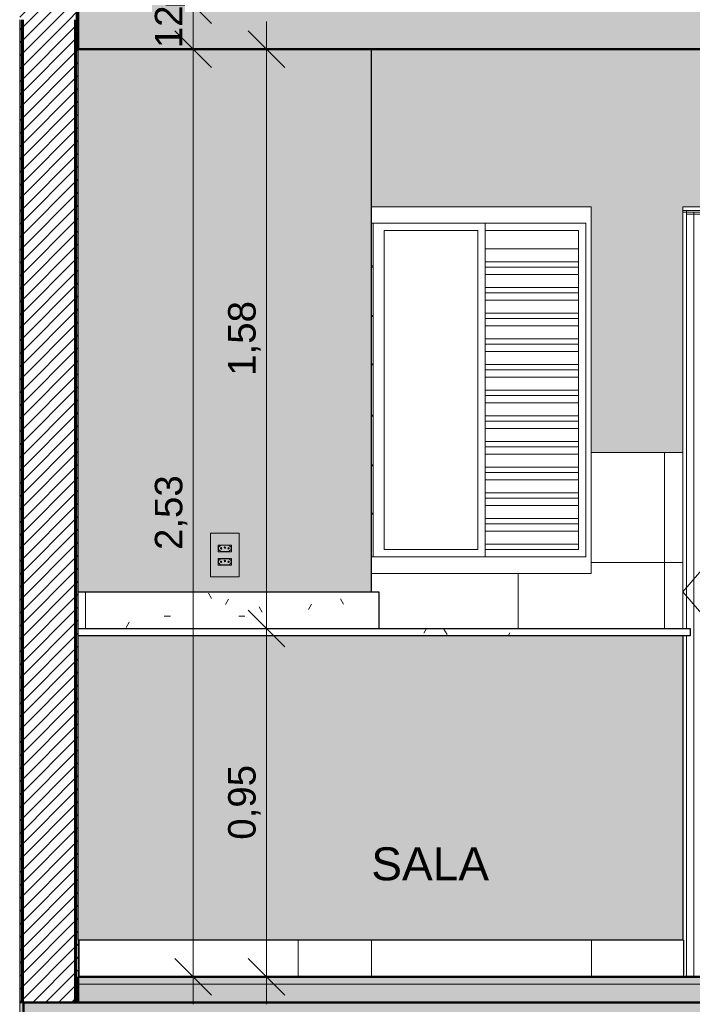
# Model space of a CAD drawing. Header units: metres. Extents: x -28.2 to 13.6, y -1.6 to 5.9.
# Tile 121 of 159: x 3.8 to 5.7, y -0.1 to 2.6. Entities that reach past the tile are written whole.
import ezdxf

# ---------------------------------------------------------------- set-up
doc = ezdxf.new("R2010")
doc.units = ezdxf.units.M
for name, color, linetype, lineweight in [('A-ANNO-DIMS', 7, 'Continuous', 9), ('A-ANNO-DIMS-50', 7, 'Continuous', 9), ('A-DETL-GENF', 7, 'Continuous', 5), ('A-DOOR', 7, 'Continuous', 5), ('A-FLOR', 7, 'Continuous', 5), ('A-FLOR-MCUT', 7, 'Continuous', 5), ('A-FLOR-PATT', 7, 'Continuous', 50), ('A-GENM', 7, 'Continuous', 5), ('A-GLAZ', 7, 'Continuous', 5), ('A-WALL', 7, 'Continuous', 5), ('A-WALL-PATT', 7, 'Continuous', 5), ('E-ELEC-FIXT', 7, 'Continuous', 5), ('G-ANNO-TEXT', 7, 'Continuous', 9), ('I-WALL', 7, 'Continuous', 5), ('Q-CASE', 7, 'Continuous', 5)]:
    doc.layers.add(name, color=color, linetype=linetype, lineweight=lineweight)
doc.layers.add('A-DETL', color=7, linetype='Continuous', lineweight=5, true_color=0x00a600)
doc.styles.add('Arial', font='arial.ttf', dxfattribs={"height": 0.09})
doc.styles.add('Arial_1', font='arial.ttf', dxfattribs={"height": 0.075})
doc.dimstyles.new('Com_linha__ref__contínua__-_Cor_Vermelha_Arial_1_5mm', dxfattribs={"dimscale": 0.3048, "dimtxt": 0.076519, "dimasz": 0.328084, "dimexe": 0.246063, "dimexo": 0.246063, "dimgap": 0.024606, "dimtad": 1, "dimrnd": 0.01, "dimzin": 0, "dimdsep": 46, "dimtxsty": 'Arial_1', "dimblk1": 'OBLIQUE', "dimblk2": 'OBLIQUE', "dimsah": 1, "dimcen": 0.09, "dimdle": 0.246063, "dimazin": 0, "dimtfac": 1, "dimtdec": 4, "dimtix": 1, "dimtmove": 0, "dimatfit": 3, "dimfxl": 1, "dimtvp": 1, "dimtolj": 1, "dimtzin": 0, "dimarcsym": 2})
doc.dimstyles.new('Com_linha__ref__contínua__-_Cor_Vermelha_Arial_1_5mm_2', dxfattribs={"dimscale": 0.3048, "dimtxt": 0.076519, "dimasz": 0.328084, "dimexe": 0.246063, "dimexo": 0.246063, "dimgap": 0.024606, "dimtad": 1, "dimdec": 1, "dimlfac": 100, "dimrnd": 0.1, "dimdsep": 46, "dimtxsty": 'Arial_1', "dimblk1": 'OBLIQUE', "dimblk2": 'OBLIQUE', "dimsah": 1, "dimcen": 0.09, "dimdle": 0.246063, "dimazin": 0, "dimtfac": 1, "dimtdec": 4, "dimtix": 1, "dimtmove": 0, "dimatfit": 3, "dimfxl": 1, "dimtvp": 1, "dimtolj": 1, "dimtzin": 0, "dimarcsym": 2})
pattern_1 = [(45, (7.486623, 2.812), (-0.01767767, 0.01767767), [])]
pattern_2 = [(0, (7.486623, 2.812), (0.2032, 0.0508), [0.01676, -0.13564, 0.01676, -0.13564, -0.8128]), (0, (7.486623, 2.812), (0.2032, 0.0508), [-0.3048, 0.01676, -0.28804, 0.01676, -0.13564, -0.3556]), (0, (7.486623, 2.812), (0.2032, 0.0508), [-0.762, 0.01676, -0.08484, 0.01676, -0.23724]), (120, (7.562623, 2.838), (-0.1455941, 0.15057636), [0.01676, -0.13564, 0.01676, -0.13564, -0.8128]), (120, (7.562623, 2.838), (-0.1455941, 0.15057636), [-0.3048, 0.01676, -0.28804, 0.01676, -0.13564, -0.3556]), (120, (7.562623, 2.838), (-0.1455941, 0.15057636), [-0.762, 0.01676, -0.08484, 0.01676, -0.23724]), (240, (7.588623, 2.939), (-0.0576059, -0.20137636), [0.01676, -0.13564, 0.01676, -0.13564, -0.8128]), (240, (7.588623, 2.939), (-0.0576059, -0.20137636), [-0.3048, 0.01676, -0.28804, 0.01676, -0.13564, -0.3556]), (240, (7.588623, 2.939), (-0.0576059, -0.20137636), [-0.762, 0.01676, -0.08484, 0.01676, -0.23724])]
pattern_3 = [(0, (-14.575, 2.812), (0.4064, 0.1016), [0.01676, -0.28804, 0.01676, -0.28804, -1.626]), (0, (-14.575, 2.812), (0.4064, 0.1016), [-0.6096, 0.01676, -0.59284, 0.01676, -0.28804, -0.7112]), (0, (-14.575, 2.812), (0.4064, 0.1016), [-1.524, 0.01676, -0.18644, 0.01676, -0.49124]), (120, (-14.423, 2.863), (-0.2911882, 0.3011527), [0.01676, -0.28804, 0.01676, -0.28804, -1.626]), (120, (-14.423, 2.863), (-0.2911882, 0.3011527), [-0.6096, 0.01676, -0.59284, 0.01676, -0.28804, -0.7112]), (120, (-14.423, 2.863), (-0.2911882, 0.3011527), [-1.524, 0.01676, -0.18644, 0.01676, -0.49124]), (240, (-14.372, 3.066), (-0.1152118, -0.4027527), [0.01676, -0.28804, 0.01676, -0.28804, -1.626]), (240, (-14.372, 3.066), (-0.1152118, -0.4027527), [-0.6096, 0.01676, -0.59284, 0.01676, -0.28804, -0.7112]), (240, (-14.372, 3.066), (-0.1152118, -0.4027527), [-1.524, 0.01676, -0.18644, 0.01676, -0.49124])]

# ---------------------------------------------------------------- blocks, each defined once
blk = doc.blocks.new('TAMPO DO ABRIGO GLP EM GRANITO CINZA ANDORINHA - TAMPO DO ABRIGO GLP EM GRANITO CINZA ANDORINHA-1861549-CASA 2')
at = {"layer": 'Q-CASE', "true_color": 0x6b6b6b}
h = blk.add_hatch(dxfattribs=at)
h.set_pattern_fill('FP_3', color=251, style=0, pattern_type=2)
h.set_pattern_definition(pattern_3)
h.paths.add_polyline_path([(-18.055, 0.95), (-17.255, 0.95), (-17.255, 1.05), (-18.055, 1.05), (-18.055, 0.9609)])
h = blk.add_hatch(dxfattribs=at)
h.set_pattern_fill('FP_3', color=251, style=0, pattern_type=2)
h.set_pattern_definition(pattern_3)
h.paths.add_polyline_path([(-16.4168, 0.93), (-16.405, 0.93), (-16.405, 0.95), (-18.075, 0.95), (-18.075, 0.93), (-16.425, 0.93)])
at = {"layer": 'Q-CASE'}
for p, q in [((-18.075, 1.05), (-18.055, 1.05)), ((-18.055, 1.05), (-17.255, 1.05)), ((-18.055, 0.95), (-18.055, 1.05)), ((-17.255, 0.95), (-17.255, 1.05)), ((-18.055, 0.95), (-18.075, 0.95)), ((-18.075, 0.95), (-16.405, 0.95)), ((-16.405, 0.93), (-16.405, 0.95)), ((-16.405, 0.93), (-18.075, 0.93))]:
    blk.add_line(p, q, dxfattribs=at)
blk = doc.blocks.new('PORTA DE ABRIR VENEZIANA_ 100_ AÇO GALVANIZADO COM PINTURA BRANCA E FECHADURA TIPO ALAVANCA - Porta Veneziana Branca 85x210-2418156-CASA 2')
at = {"layer": 'A-DOOR'}
for p, q in [((-16.425, 1.05), (-15.525, 2.1)), ((-16.425, 2.09), (-16.425, 0.95)), ((-16.415, 2.09), (-16.425, 2.09)), ((-16.425, 2.085), (-16.425, 2.09)), ((-16.425, 2.09), (-15.525, 2.09)), ((-16.425, 2.085), (-15.525, 2.085)), ((-16.415, 2.09), (-16.415, 0.95)), ((-16.415, 2.08), (-15.555, 2.08)), ((-16.395, 2.085), (-16.395, 0)), ((-15.555, 2.085), (-15.555, 0)), ((-15.535, 2.09), (-15.535, 0)), ((-15.525, 2.09), (-15.535, 2.09)), ((-15.525, 2.09), (-15.525, 0.1)), ((-15.525, 2.09), (-15.525, 2.085)), ((-16.3561, 2.055), (-16.3561, 2.0551)), ((-16.3561, 2.0551), (-15.5961, 2.0551)), ((-16.3561, 2.04), (-16.3561, 2.055)), ((-15.5961, 2.055), (-16.3561, 2.055)), ((-15.5961, 2.0551), (-15.5961, 2.055)), ((-15.5961, 2.055), (-15.5961, 2.04)), ((-16.3561, 2.02), (-16.3561, 2.04)), ((-16.3561, 2.04), (-15.5961, 2.04)), ((-16.3561, 1.985), (-16.3561, 2.02)), ((-16.3561, 2.02), (-15.5961, 2.02)), ((-15.5961, 2.04), (-15.5961, 2.02)), ((-15.5961, 2.02), (-15.5961, 1.985)), ((-16.3561, 1.97), (-16.3561, 1.985)), ((-16.3561, 1.985), (-15.5961, 1.985)), ((-16.3561, 1.95), (-16.3561, 1.97)), ((-16.3561, 1.97), (-15.5961, 1.97)), ((-15.5961, 1.985), (-15.5961, 1.97)), ((-15.5961, 1.97), (-15.5961, 1.95)), ((-16.3561, 1.915), (-16.3561, 1.95)), ((-16.3561, 1.95), (-15.5961, 1.95)), ((-15.5961, 1.95), (-15.5961, 1.915)), ((-16.3561, 1.9), (-16.3561, 1.915)), ((-16.3561, 1.915), (-15.5961, 1.915)), ((-15.5961, 1.915), (-15.5961, 1.9)), ((-16.3561, 1.88), (-16.3561, 1.9)), ((-16.3561, 1.9), (-15.5961, 1.9)), ((-16.3561, 1.845), (-16.3561, 1.88)), ((-16.3561, 1.88), (-15.5961, 1.88)), ((-15.5961, 1.9), (-15.5961, 1.88)), ((-15.5961, 1.88), (-15.5961, 1.845)), ((-16.3561, 1.83), (-16.3561, 1.845)), ((-16.3561, 1.845), (-15.5961, 1.845)), ((-16.3561, 1.81), (-16.3561, 1.83)), ((-16.3561, 1.83), (-15.5961, 1.83)), ((-15.5961, 1.845), (-15.5961, 1.83)), ((-15.5961, 1.83), (-15.5961, 1.81)), ((-16.3561, 1.775), (-16.3561, 1.81)), ((-16.3561, 1.81), (-15.5961, 1.81)), ((-15.5961, 1.81), (-15.5961, 1.775)), ((-16.3561, 1.76), (-16.3561, 1.775)), ((-16.3561, 1.775), (-15.5961, 1.775)), ((-15.5961, 1.775), (-15.5961, 1.76)), ((-16.3561, 1.74), (-16.3561, 1.76)), ((-16.3561, 1.76), (-15.5961, 1.76)), ((-15.5961, 1.76), (-15.5961, 1.74)), ((-16.3561, 1.705), (-16.3561, 1.74)), ((-16.3561, 1.74), (-15.5961, 1.74)), ((-15.5961, 1.74), (-15.5961, 1.705)), ((-16.3561, 1.69), (-16.3561, 1.705)), ((-16.3561, 1.705), (-15.5961, 1.705)), ((-15.5961, 1.705), (-15.5961, 1.69)), ((-16.3561, 1.67), (-16.3561, 1.69)), ((-16.3561, 1.69), (-15.5961, 1.69)), ((-16.3561, 1.635), (-16.3561, 1.67)), ((-16.3561, 1.67), (-15.5961, 1.67)), ((-15.5961, 1.69), (-15.5961, 1.67)), ((-15.5961, 1.67), (-15.5961, 1.635)), ((-16.3561, 1.62), (-16.3561, 1.635)), ((-16.3561, 1.635), (-15.5961, 1.635)), ((-16.3561, 1.6), (-16.3561, 1.62)), ((-16.3561, 1.62), (-15.5961, 1.62)), ((-15.5961, 1.635), (-15.5961, 1.62)), ((-15.5961, 1.62), (-15.5961, 1.6)), ((-16.3561, 1.565), (-16.3561, 1.6)), ((-16.3561, 1.6), (-15.5961, 1.6)), ((-15.5961, 1.6), (-15.5961, 1.565)), ((-16.3561, 1.55), (-16.3561, 1.565)), ((-16.3561, 1.565), (-15.5961, 1.565)), ((-15.5961, 1.565), (-15.5961, 1.55)), ((-16.3561, 1.53), (-16.3561, 1.55)), ((-16.3561, 1.55), (-15.5961, 1.55)), ((-15.5961, 1.55), (-15.5961, 1.53)), ((-16.3561, 1.495), (-16.3561, 1.53)), ((-16.3561, 1.53), (-15.5961, 1.53)), ((-15.5961, 1.53), (-15.5961, 1.495)), ((-16.3561, 1.48), (-16.3561, 1.495)), ((-16.3561, 1.495), (-15.5961, 1.495)), ((-16.3561, 1.46), (-16.3561, 1.48)), ((-16.3561, 1.48), (-15.5961, 1.48)), ((-15.5961, 1.495), (-15.5961, 1.48)), ((-15.5961, 1.48), (-15.5961, 1.46)), ((-16.3561, 1.425), (-16.3561, 1.46)), ((-16.3561, 1.46), (-15.5961, 1.46)), ((-15.5961, 1.46), (-15.5961, 1.425)), ((-16.3561, 1.41), (-16.3561, 1.425)), ((-16.3561, 1.425), (-15.5961, 1.425)), ((-15.5961, 1.425), (-15.5961, 1.41)), ((-16.3561, 1.39), (-16.3561, 1.41)), ((-16.3561, 1.41), (-15.5961, 1.41)), ((-15.5961, 1.41), (-15.5961, 1.39)), ((-16.3561, 1.355), (-16.3561, 1.39)), ((-16.3561, 1.39), (-15.5961, 1.39)), ((-15.5961, 1.39), (-15.5961, 1.355)), ((-16.3561, 1.34), (-16.3561, 1.355)), ((-16.3561, 1.355), (-15.5961, 1.355)), ((-15.5961, 1.355), (-15.5961, 1.34)), ((-16.3561, 1.32), (-16.3561, 1.34)), ((-16.3561, 1.34), (-15.5961, 1.34)), ((-16.3561, 1.285), (-16.3561, 1.32)), ((-16.3561, 1.32), (-15.5961, 1.32)), ((-15.5961, 1.34), (-15.5961, 1.32)), ((-15.5961, 1.32), (-15.5961, 1.285)), ((-16.3561, 1.27), (-16.3561, 1.285)), ((-16.3561, 1.285), (-15.5961, 1.285)), ((-16.3561, 1.25), (-16.3561, 1.27)), ((-16.3561, 1.27), (-15.5961, 1.27)), ((-15.5961, 1.285), (-15.5961, 1.27)), ((-15.5961, 1.27), (-15.5961, 1.25)), ((-16.3561, 1.215), (-16.3561, 1.25)), ((-16.3561, 1.25), (-15.5961, 1.25)), ((-15.5961, 1.25), (-15.5961, 1.215)), ((-16.3561, 1.2), (-16.3561, 1.215)), ((-16.3561, 1.215), (-15.5961, 1.215)), ((-15.5961, 1.215), (-15.5961, 1.2)), ((-16.3561, 1.18), (-16.3561, 1.2)), ((-16.3561, 1.2), (-15.5961, 1.2)), ((-15.5961, 1.2), (-15.5961, 1.18)), ((-16.3561, 1.145), (-16.3561, 1.18)), ((-16.3561, 1.18), (-15.5961, 1.18)), ((-15.5961, 1.18), (-15.5961, 1.145)), ((-16.3561, 1.13), (-16.3561, 1.145)), ((-16.3561, 1.145), (-15.5961, 1.145)), ((-16.3561, 1.11), (-16.3561, 1.13)), ((-16.3561, 1.13), (-15.5961, 1.13)), ((-15.5961, 1.145), (-15.5961, 1.13)), ((-15.5961, 1.13), (-15.5961, 1.11)), ((-16.3561, 1.075), (-16.3561, 1.11)), ((-16.3561, 1.11), (-15.5961, 1.11)), ((-15.5961, 1.11), (-15.5961, 1.075)), ((-16.3561, 1.06), (-16.3561, 1.075)), ((-16.3561, 1.075), (-15.5961, 1.075)), ((-15.5961, 1.075), (-15.5961, 1.06)), ((-15.525, 0), (-16.425, 1.05)), ((-16.3561, 1.04), (-16.3561, 1.06)), ((-16.3561, 1.06), (-15.5961, 1.06)), ((-15.5961, 1.06), (-15.5961, 1.04)), ((-15.535, 1.05), (-15.525, 1.05)), ((-16.3561, 1.005), (-16.3561, 1.04)), ((-16.3561, 1.04), (-15.5961, 1.04)), ((-15.5961, 1.04), (-15.5961, 1.005)), ((-16.3561, 0.99), (-16.3561, 1.005)), ((-16.3561, 1.005), (-15.5961, 1.005)), ((-15.5961, 1.005), (-15.5961, 0.99)), ((-16.3561, 0.97), (-16.3561, 0.99)), ((-16.3561, 0.99), (-15.5961, 0.99)), ((-16.3561, 0.935), (-16.3561, 0.97)), ((-16.3561, 0.97), (-15.5961, 0.97)), ((-15.5961, 0.99), (-15.5961, 0.97)), ((-15.5961, 0.97), (-15.5961, 0.935)), ((-16.415, 0.93), (-16.415, 0)), ((-16.3561, 0.92), (-16.3561, 0.935)), ((-16.3561, 0.935), (-15.5961, 0.935)), ((-16.3561, 0.9), (-16.3561, 0.92)), ((-16.3561, 0.92), (-15.5961, 0.92)), ((-15.5961, 0.935), (-15.5961, 0.92)), ((-15.5961, 0.92), (-15.5961, 0.9)), ((-16.3561, 0.865), (-16.3561, 0.9)), ((-16.3561, 0.9), (-15.5961, 0.9)), ((-15.5961, 0.9), (-15.5961, 0.865)), ((-16.3561, 0.85), (-16.3561, 0.865)), ((-16.3561, 0.865), (-15.5961, 0.865)), ((-15.5961, 0.865), (-15.5961, 0.85)), ((-16.3561, 0.83), (-16.3561, 0.85)), ((-16.3561, 0.85), (-15.5961, 0.85)), ((-15.5961, 0.85), (-15.5961, 0.83)), ((-16.3561, 0.795), (-16.3561, 0.83)), ((-16.3561, 0.83), (-15.5961, 0.83)), ((-15.5961, 0.83), (-15.5961, 0.795)), ((-16.3561, 0.78), (-16.3561, 0.795)), ((-16.3561, 0.795), (-15.5961, 0.795)), ((-16.3561, 0.76), (-16.3561, 0.78)), ((-16.3561, 0.78), (-15.5961, 0.78)), ((-15.5961, 0.795), (-15.5961, 0.78)), ((-15.5961, 0.78), (-15.5961, 0.76)), ((-16.3561, 0.725), (-16.3561, 0.76)), ((-16.3561, 0.76), (-15.5961, 0.76)), ((-15.5961, 0.76), (-15.5961, 0.725)), ((-16.3561, 0.71), (-16.3561, 0.725)), ((-16.3561, 0.725), (-15.5961, 0.725)), ((-15.5961, 0.725), (-15.5961, 0.71)), ((-16.3561, 0.69), (-16.3561, 0.71)), ((-16.3561, 0.71), (-15.5961, 0.71)), ((-15.5961, 0.71), (-15.5961, 0.69)), ((-16.3561, 0.655), (-16.3561, 0.69)), ((-16.3561, 0.69), (-15.5961, 0.69)), ((-15.5961, 0.69), (-15.5961, 0.655)), ((-16.3561, 0.64), (-16.3561, 0.655)), ((-16.3561, 0.655), (-15.5961, 0.655)), ((-15.5961, 0.655), (-15.5961, 0.64)), ((-16.3561, 0.62), (-16.3561, 0.64)), ((-16.3561, 0.64), (-15.5961, 0.64)), ((-16.3561, 0.585), (-16.3561, 0.62)), ((-16.3561, 0.62), (-15.5961, 0.62)), ((-15.5961, 0.64), (-15.5961, 0.62)), ((-15.5961, 0.62), (-15.5961, 0.585)), ((-16.3561, 0.57), (-16.3561, 0.585)), ((-16.3561, 0.585), (-15.5961, 0.585)), ((-16.3561, 0.55), (-16.3561, 0.57)), ((-16.3561, 0.57), (-15.5961, 0.57)), ((-15.5961, 0.585), (-15.5961, 0.57)), ((-15.5961, 0.57), (-15.5961, 0.55)), ((-16.3561, 0.515), (-16.3561, 0.55)), ((-16.3561, 0.55), (-15.5961, 0.55)), ((-15.5961, 0.55), (-15.5961, 0.515)), ((-16.3561, 0.5), (-16.3561, 0.515)), ((-16.3561, 0.515), (-15.5961, 0.515)), ((-15.5961, 0.515), (-15.5961, 0.5)), ((-16.3561, 0.48), (-16.3561, 0.5)), ((-16.3561, 0.5), (-15.5961, 0.5)), ((-15.5961, 0.5), (-15.5961, 0.48)), ((-16.3561, 0.445), (-16.3561, 0.48)), ((-16.3561, 0.48), (-15.5961, 0.48)), ((-15.5961, 0.48), (-15.5961, 0.445)), ((-16.3561, 0.43), (-16.3561, 0.445)), ((-16.3561, 0.445), (-15.5961, 0.445)), ((-16.3561, 0.41), (-16.3561, 0.43)), ((-16.3561, 0.43), (-15.5961, 0.43)), ((-15.5961, 0.445), (-15.5961, 0.43)), ((-15.5961, 0.43), (-15.5961, 0.41)), ((-16.3561, 0.375), (-16.3561, 0.41)), ((-16.3561, 0.41), (-15.5961, 0.41)), ((-15.5961, 0.41), (-15.5961, 0.375)), ((-16.3561, 0.36), (-16.3561, 0.375)), ((-16.3561, 0.375), (-15.5961, 0.375)), ((-16.3561, 0.34), (-16.3561, 0.36)), ((-16.3561, 0.36), (-15.5961, 0.36)), ((-15.5961, 0.375), (-15.5961, 0.36)), ((-15.5961, 0.36), (-15.5961, 0.34)), ((-16.3561, 0.305), (-16.3561, 0.34)), ((-16.3561, 0.34), (-15.5961, 0.34)), ((-15.5961, 0.34), (-15.5961, 0.305)), ((-16.3561, 0.29), (-16.3561, 0.305)), ((-16.3561, 0.305), (-15.5961, 0.305)), ((-15.5961, 0.305), (-15.5961, 0.29)), ((-16.3561, 0.27), (-16.3561, 0.29)), ((-16.3561, 0.29), (-15.5961, 0.29)), ((-16.3561, 0.235), (-16.3561, 0.27)), ((-16.3561, 0.27), (-15.5961, 0.27)), ((-15.5961, 0.29), (-15.5961, 0.27)), ((-15.5961, 0.27), (-15.5961, 0.235)), ((-16.3561, 0.22), (-16.3561, 0.235)), ((-16.3561, 0.235), (-15.5961, 0.235)), ((-16.3561, 0.2), (-16.3561, 0.22)), ((-16.3561, 0.22), (-15.5961, 0.22)), ((-15.5961, 0.235), (-15.5961, 0.22)), ((-15.5961, 0.22), (-15.5961, 0.2)), ((-16.3561, 0.165), (-16.3561, 0.2)), ((-16.3561, 0.2), (-15.5961, 0.2)), ((-15.5961, 0.2), (-15.5961, 0.165)), ((-16.3561, 0.15), (-16.3561, 0.165)), ((-16.3561, 0.165), (-15.5961, 0.165)), ((-15.5961, 0.165), (-15.5961, 0.15)), ((-16.3561, 0.13), (-16.3561, 0.15)), ((-16.3561, 0.15), (-15.5961, 0.15)), ((-15.5961, 0.15), (-15.5961, 0.13)), ((-16.3561, 0.095), (-16.3561, 0.13)), ((-16.3561, 0.13), (-15.5961, 0.13)), ((-15.5961, 0.13), (-15.5961, 0.095)), ((-16.3561, 0.08), (-16.3561, 0.095)), ((-15.5961, 0.095), (-16.3561, 0.095)), ((-15.5961, 0.095), (-15.5961, 0.08)), ((-16.3561, 0.08), (-15.5961, 0.08))]:
    blk.add_line(p, q, dxfattribs=at)
blk = doc.blocks.new('JANELA DE CORRE_389-CASA 20')
at = {"layer": 'A-GLAZ'}
for p, q in [((-16.675, 2.1), (-17.275, 2.1)), ((-16.675, 1.1), (-16.675, 2.1)), ((-17.275, 2.055), (-16.69, 2.055)), ((-17.27, 2.055), (-17.27, 1.145)), ((-16.965, 1.145), (-16.965, 2.055)), ((-16.69, 2.055), (-16.69, 1.145)), ((-17.24, 2.035), (-16.985, 2.035)), ((-17.24, 1.165), (-17.24, 2.035)), ((-16.985, 2.035), (-16.985, 1.165)), ((-16.965, 2.035), (-16.71, 2.035)), ((-16.71, 2.035), (-16.71, 1.165)), ((-16.965, 1.985), (-16.71, 1.985)), ((-17.275, 1.9385), (-17.27, 1.9385)), ((-17.275, 1.9355), (-17.27, 1.9355)), ((-16.965, 1.95), (-16.71, 1.95)), ((-16.965, 1.935), (-16.71, 1.935)), ((-16.965, 1.915), (-16.71, 1.915)), ((-16.965, 1.88), (-16.71, 1.88)), ((-16.965, 1.865), (-16.71, 1.865)), ((-16.965, 1.845), (-16.71, 1.845)), ((-17.275, 1.8035), (-17.27, 1.8035)), ((-17.275, 1.8005), (-17.27, 1.8005)), ((-16.965, 1.81), (-16.71, 1.81)), ((-16.965, 1.795), (-16.71, 1.795)), ((-16.965, 1.775), (-16.71, 1.775)), ((-16.965, 1.74), (-16.71, 1.74)), ((-16.965, 1.725), (-16.71, 1.725)), ((-16.965, 1.705), (-16.71, 1.705)), ((-17.275, 1.6715), (-17.27, 1.6715)), ((-17.275, 1.6685), (-17.27, 1.6685)), ((-16.965, 1.67), (-16.71, 1.67)), ((-16.965, 1.655), (-16.71, 1.655)), ((-16.965, 1.635), (-16.71, 1.635)), ((-16.965, 1.6), (-16.71, 1.6)), ((-16.965, 1.585), (-16.71, 1.585)), ((-16.965, 1.565), (-16.71, 1.565)), ((-17.275, 1.5315), (-17.27, 1.5315)), ((-17.275, 1.5285), (-17.27, 1.5285)), ((-16.965, 1.53), (-16.71, 1.53)), ((-16.965, 1.515), (-16.71, 1.515)), ((-16.965, 1.495), (-16.71, 1.495)), ((-16.965, 1.46), (-16.71, 1.46)), ((-16.965, 1.445), (-16.71, 1.445)), ((-16.965, 1.425), (-16.71, 1.425)), ((-17.275, 1.3965), (-17.27, 1.3965)), ((-17.275, 1.3935), (-17.27, 1.3935)), ((-16.965, 1.39), (-16.71, 1.39)), ((-16.965, 1.375), (-16.71, 1.375)), ((-16.965, 1.355), (-16.71, 1.355)), ((-16.965, 1.32), (-16.71, 1.32)), ((-16.965, 1.305), (-16.71, 1.305)), ((-17.275, 1.2645), (-17.27, 1.2645)), ((-16.965, 1.285), (-16.71, 1.285)), ((-17.275, 1.2615), (-17.27, 1.2615)), ((-16.965, 1.25), (-16.71, 1.25)), ((-16.965, 1.235), (-16.71, 1.235)), ((-16.965, 1.215), (-16.71, 1.215)), ((-16.985, 1.165), (-17.24, 1.165)), ((-16.71, 1.18), (-16.965, 1.18)), ((-16.71, 1.165), (-16.965, 1.165)), ((-16.69, 1.145), (-17.275, 1.145)), ((-17.275, 1.1), (-16.675, 1.1))]:
    blk.add_line(p, q, dxfattribs=at)
blk = doc.blocks.new('1_b_2 Tomadas 2P_T_Conjunto 4x2 - a_ 2 Tomadas 2P_T 10A-2371953-CASA 2')
at = {"layer": 'A-GENM', "true_color": 0xfbfbfb}
h = blk.add_hatch(color=7, dxfattribs=at)
h.paths.add_polyline_path([(-17.6935, 1.0906), (-17.6356, 1.0906), (-17.6356, 1.21), (-17.7145, 1.21), (-17.7145, 1.0906), (-17.6948, 1.0906)])
h.paths.add_polyline_path([(-17.6575, 1.1227), (-17.6935, 1.1232), (-17.6935, 1.1407), (-17.6565, 1.1402), (-17.6565, 1.1227)])
h.paths.add_polyline_path([(-17.6565, 1.1593), (-17.6935, 1.1598), (-17.6935, 1.1773), (-17.6565, 1.1768), (-17.6565, 1.1598)])
at = {"layer": 'A-GENM'}
for p, q in [((-17.6356, 1.21), (-17.7145, 1.21)), ((-17.7145, 1.0906), (-17.7145, 1.21)), ((-17.6356, 1.21), (-17.6356, 1.0906)), ((-17.7145, 1.0906), (-17.6356, 1.0906))]:
    blk.add_line(p, q, dxfattribs=at)
blk = doc.blocks.new('x_Módulo de Tomada não listavel 2 - x_Módulo de Tomada não listavel 2-2371671-CASA 2')
at = {"layer": 'E-ELEC-FIXT', "true_color": 0xfbfbfb}
h = blk.add_hatch(color=7, dxfattribs=at)
h.paths.add_polyline_path([(-17.6849, 1.1593), (-17.6565, 1.1598), (-17.6565, 1.1773), (-17.6935, 1.1768), (-17.6935, 1.1593), (-17.685, 1.1593)])
h.paths.add_polyline_path([(-17.6656, 1.1598), (-17.6862, 1.1601), (-17.6883, 1.1616), (-17.6919, 1.1654), (-17.6926, 1.1686), (-17.6924, 1.17), (-17.6908, 1.1726), (-17.6862, 1.1765), (-17.6845, 1.1768), (-17.6639, 1.1765), (-17.6621, 1.1753), (-17.6582, 1.1712), (-17.6574, 1.17), (-17.6582, 1.1654), (-17.6621, 1.1613), (-17.6643, 1.16), (-17.6649, 1.1599)])
h = blk.add_hatch(color=7, dxfattribs=at)
h.paths.add_polyline_path([(-17.675, 1.1598), (-17.6639, 1.1601), (-17.662, 1.1613), (-17.6582, 1.1654), (-17.6575, 1.1679), (-17.6577, 1.17), (-17.6593, 1.1726), (-17.6639, 1.1765), (-17.6656, 1.1768), (-17.6862, 1.1765), (-17.688, 1.1753), (-17.6919, 1.1712), (-17.6925, 1.1686), (-17.6924, 1.1666), (-17.6911, 1.1643), (-17.6862, 1.1601), (-17.6845, 1.1598), (-17.6795, 1.1598)])
h.paths.add_polyline_path([(-17.6852, 1.1663), (-17.6866, 1.1669), (-17.6872, 1.1683), (-17.6866, 1.1697), (-17.6852, 1.1703), (-17.6838, 1.1697), (-17.6832, 1.1683), (-17.6838, 1.1669), (-17.6846, 1.1664)])
h.paths.add_polyline_path([(-17.6649, 1.1663), (-17.6663, 1.1669), (-17.6669, 1.1683), (-17.6663, 1.1697), (-17.6649, 1.1703), (-17.6635, 1.1697), (-17.6629, 1.1683), (-17.6635, 1.1669), (-17.6644, 1.1664)])
h.paths.add_polyline_path([(-17.675, 1.1686), (-17.6765, 1.1692), (-17.677, 1.1706), (-17.6765, 1.172), (-17.675, 1.1726), (-17.6736, 1.172), (-17.673, 1.1706), (-17.6736, 1.1692), (-17.6745, 1.1686)])
at = {"layer": 'E-ELEC-FIXT'}
for p, q in [((-17.6565, 1.1773), (-17.6935, 1.1773)), ((-17.6935, 1.1773), (-17.6935, 1.1593)), ((-17.6935, 1.1593), (-17.6565, 1.1593)), ((-17.6925, 1.1679), (-17.6925, 1.1687)), ((-17.6925, 1.1687), (-17.6925, 1.1679)), ((-17.6925, 1.1687), (-17.6925, 1.1679)), ((-17.6911, 1.1723), (-17.688, 1.1753)), ((-17.688, 1.1613), (-17.6911, 1.1643)), ((-17.6845, 1.1768), (-17.6656, 1.1768)), ((-17.6656, 1.1598), (-17.6845, 1.1598)), ((-17.6621, 1.1753), (-17.659, 1.1723)), ((-17.659, 1.1643), (-17.6621, 1.1613)), ((-17.6575, 1.1687), (-17.6575, 1.1679)), ((-17.6575, 1.1679), (-17.6575, 1.1687)), ((-17.6575, 1.1679), (-17.6575, 1.1687)), ((-17.6565, 1.1593), (-17.6565, 1.1773))]:
    blk.add_line(p, q, dxfattribs=at)
for centre, radius, start, end in [((-17.6875, 1.1687), 0.005, 135, 180), ((-17.6875, 1.1679), 0.005, 180, 225), ((-17.6845, 1.1718), 0.005, 90, 135), ((-17.6845, 1.1648), 0.005, 225, 270), ((-17.6852, 1.1683), 0.002, 0, 180), ((-17.6852, 1.1683), 0.002, 180, 0), ((-17.675, 1.1706), 0.002, 0, 180), ((-17.675, 1.1706), 0.002, 180, 0), ((-17.6649, 1.1683), 0.002, 0, 180), ((-17.6649, 1.1683), 0.002, 180, 0), ((-17.6656, 1.1718), 0.005, 45, 90), ((-17.6656, 1.1648), 0.005, 270, 315), ((-17.6625, 1.1687), 0.005, 0, 45), ((-17.6625, 1.1679), 0.005, 315, 0)]:
    blk.add_arc(centre, radius, start, end, dxfattribs=at)
blk = doc.blocks.new('x_Módulo de Tomada não listavel 2 - x_Módulo de Tomada não listavel 2-2371674-CASA 2')
at = {"layer": 'E-ELEC-FIXT', "true_color": 0xfbfbfb}
h = blk.add_hatch(color=7, dxfattribs=at)
h.paths.add_polyline_path([(-17.6651, 1.1227), (-17.6565, 1.1232), (-17.6571, 1.1354), (-17.6582, 1.1288), (-17.6621, 1.1247), (-17.6643, 1.1234), (-17.6656, 1.1232), (-17.6862, 1.1235), (-17.688, 1.1247), (-17.6919, 1.1288), (-17.6926, 1.132), (-17.6935, 1.1354), (-17.6935, 1.1227), (-17.6651, 1.1227)])
h.paths.add_polyline_path([(-17.6575, 1.1321), (-17.6565, 1.1407), (-17.6935, 1.1402), (-17.6924, 1.1334), (-17.6908, 1.1359), (-17.6862, 1.1399), (-17.6845, 1.1402), (-17.6639, 1.1399), (-17.6617, 1.1383), (-17.6582, 1.1346), (-17.6576, 1.1322)])
h = blk.add_hatch(color=7, dxfattribs=at)
h.paths.add_polyline_path([(-17.6845, 1.1232), (-17.6639, 1.1235), (-17.6621, 1.1247), (-17.6582, 1.1288), (-17.6575, 1.1313), (-17.6577, 1.1334), (-17.6592, 1.1359), (-17.6639, 1.1399), (-17.6656, 1.1402), (-17.6862, 1.1399), (-17.688, 1.1387), (-17.6919, 1.1346), (-17.6925, 1.132), (-17.6924, 1.13), (-17.6911, 1.1277), (-17.6862, 1.1235), (-17.6852, 1.1233)])
h.paths.add_polyline_path([(-17.6852, 1.1297), (-17.6866, 1.1303), (-17.6872, 1.1317), (-17.6866, 1.1331), (-17.6852, 1.1337), (-17.6838, 1.1331), (-17.6832, 1.1317), (-17.6838, 1.1303), (-17.6846, 1.1298)])
h.paths.add_polyline_path([(-17.6649, 1.1297), (-17.6663, 1.1303), (-17.6669, 1.1317), (-17.6663, 1.1331), (-17.6649, 1.1337), (-17.6635, 1.1331), (-17.6629, 1.1317), (-17.6635, 1.1303), (-17.6644, 1.1298)])
h.paths.add_polyline_path([(-17.675, 1.132), (-17.6765, 1.1327), (-17.677, 1.134), (-17.6765, 1.1354), (-17.675, 1.136), (-17.6736, 1.1354), (-17.673, 1.134), (-17.6736, 1.1326), (-17.6745, 1.132)])
at = {"layer": 'E-ELEC-FIXT'}
for p, q in [((-17.6565, 1.1407), (-17.6935, 1.1407)), ((-17.6935, 1.1407), (-17.6935, 1.1227)), ((-17.6925, 1.1313), (-17.6925, 1.1321)), ((-17.6925, 1.1321), (-17.6925, 1.1313)), ((-17.6925, 1.1321), (-17.6925, 1.1313)), ((-17.6911, 1.1357), (-17.688, 1.1387)), ((-17.688, 1.1247), (-17.6911, 1.1277)), ((-17.6845, 1.1402), (-17.6656, 1.1402)), ((-17.6621, 1.1387), (-17.659, 1.1357)), ((-17.659, 1.1277), (-17.6621, 1.1247)), ((-17.6575, 1.1321), (-17.6575, 1.1313)), ((-17.6575, 1.1313), (-17.6575, 1.1321)), ((-17.6575, 1.1313), (-17.6575, 1.1321)), ((-17.6565, 1.1227), (-17.6565, 1.1407)), ((-17.6935, 1.1227), (-17.6565, 1.1227)), ((-17.6656, 1.1232), (-17.6845, 1.1232))]:
    blk.add_line(p, q, dxfattribs=at)
for centre, radius, start, end in [((-17.6875, 1.1321), 0.005, 135, 180), ((-17.6875, 1.1313), 0.005, 180, 225), ((-17.6845, 1.1352), 0.005, 90, 135), ((-17.6852, 1.1317), 0.002, 0, 180), ((-17.6852, 1.1317), 0.002, 180, 0), ((-17.675, 1.134), 0.002, 0, 180), ((-17.675, 1.134), 0.002, 180, 0), ((-17.6649, 1.1317), 0.002, 0, 180), ((-17.6649, 1.1317), 0.002, 180, 0), ((-17.6656, 1.1352), 0.005, 45, 90), ((-17.6625, 1.1321), 0.005, 0, 45), ((-17.6625, 1.1313), 0.005, 315, 0), ((-17.6845, 1.1282), 0.005, 225, 270), ((-17.6656, 1.1282), 0.005, 270, 315)]:
    blk.add_arc(centre, radius, start, end, dxfattribs=at)
blk = doc.blocks.new('DIMBLOCK55-CASA 2')
at = {"layer": 'A-ANNO-DIMS-50', "color": 242, "true_color": 0xbd2b2e, "transparency": 16777216}
for p, q in [((4.5003, 0.95), (4.4503, 1)), ((4.5003, 0.95), (4.4253, 0.95)), ((4.5003, -0.075), (4.5003, 0.95)), ((4.5003, 0.95), (4.5503, 0.9)), ((4.5003, 0.95), (4.5046, 0.95)), ((4.5003, 0), (4.4503, 0.05)), ((4.5003, 0), (4.5503, -0.05)), ((4.5003, 0), (4.4253, 0)), ((4.5003, 0), (4.5046, 0))]:
    blk.add_line(p, q, dxfattribs=at)
at = {"layer": 'A-ANNO-DIMS-50', "color": 0, "transparency": 16777216, "insert": (4.3955, 0.3738), "char_height": 0.075, "width": 0.242979, "attachment_point": 1, "rotation": 90, "line_spacing_factor": 0.941778, "style": 'Arial_1'}
blk.add_mtext('0,95', dxfattribs=at)
blk = doc.blocks.new('_Oblique')
at = {"color": 0, "linetype": 'ByBlock', "lineweight": -2}
blk.add_line((-0.5, -0.5), (0.5, 0.5), dxfattribs=at)
blk = doc.blocks.new('DIMBLOCK56-CASA 2')
at = {"layer": 'A-ANNO-DIMS-50', "color": 242, "true_color": 0xbd2b2e, "transparency": 16777216}
for p, q in [((4.5003, 0.95), (4.5003, 2.605)), ((4.5003, 2.53), (4.4503, 2.58)), ((4.5003, 2.53), (4.4253, 2.53)), ((4.5003, 2.53), (4.5503, 2.48)), ((4.5003, 2.53), (4.5046, 2.53)), ((4.5003, 0.95), (4.4503, 1)), ((4.5003, 0.95), (4.4253, 0.95)), ((4.5003, 0.95), (4.5503, 0.9)), ((4.5003, 0.95), (4.5046, 0.95))]:
    blk.add_line(p, q, dxfattribs=at)
at = {"layer": 'A-ANNO-DIMS-50', "color": 0, "transparency": 16777216, "insert": (4.3955, 1.6388), "char_height": 0.075, "width": 0.242979, "attachment_point": 1, "rotation": 90, "line_spacing_factor": 0.941778, "style": 'Arial_1'}
blk.add_mtext('1,58', dxfattribs=at)
blk = doc.blocks.new('DIMBLOCK57-CASA 2')
at = {"layer": 'A-ANNO-DIMS-50', "color": 242, "true_color": 0xbd2b2e, "transparency": 16777216}
for p, q in [((4.3003, -0.075), (4.3003, 2.605)), ((4.3003, 2.53), (4.2503, 2.58)), ((4.3003, 2.53), (4.2253, 2.53)), ((4.3003, 2.53), (4.3503, 2.48)), ((4.3003, 2.53), (4.3046, 2.53)), ((4.3003, 0), (4.2503, 0.05)), ((4.3003, 0), (4.3503, -0.05)), ((4.3003, 0), (4.2253, 0)), ((4.3003, 0), (4.3046, 0))]:
    blk.add_line(p, q, dxfattribs=at)
at = {"layer": 'A-ANNO-DIMS-50', "color": 0, "transparency": 16777216, "insert": (4.1955, 1.1638), "char_height": 0.075, "width": 0.242979, "attachment_point": 1, "rotation": 90, "line_spacing_factor": 0.941778, "style": 'Arial_1'}
blk.add_mtext('2,53', dxfattribs=at)
blk = doc.blocks.new('DIMBLOCK58-CASA 2')
at = {"layer": 'A-ANNO-DIMS-50', "color": 242, "true_color": 0xbd2b2e, "transparency": 16777216}
for p, q in [((4.3003, 2.455), (4.3003, 2.725)), ((4.3003, 2.65), (4.2503, 2.7)), ((4.3003, 2.65), (4.2253, 2.65)), ((4.3003, 2.65), (4.3503, 2.6)), ((4.3003, 2.65), (4.3046, 2.65)), ((4.3003, 2.53), (4.2503, 2.58)), ((4.3003, 2.53), (4.2253, 2.53)), ((4.3003, 2.53), (4.3503, 2.48)), ((4.3003, 2.53), (4.3046, 2.53))]:
    blk.add_line(p, q, dxfattribs=at)
at = {"layer": 'A-ANNO-DIMS-50', "color": 0, "transparency": 16777216, "insert": (4.1955, 2.5323), "char_height": 0.075, "width": 0.138441, "attachment_point": 1, "rotation": 90, "line_spacing_factor": 0.941778, "style": 'Arial_1'}
blk.add_mtext('12', dxfattribs=at)

msp = doc.modelspace()

# ---------------------------------------------------------------- hatches: boundary and pattern name
at = {"layer": 'A-DETL-GENF', "true_color": 0x808080}
h = msp.add_hatch(dxfattribs=at)
h.set_pattern_fill('FP_1', color=8, style=0, pattern_type=2)
h.set_pattern_definition(pattern_1)
h.paths.add_polyline_path([(3.8341, 2.61), (3.9816, 2.61), (3.9816, 4.25), (3.8266, 4.25), (3.8266, 2.61), (3.8316, 2.61)])
at = {"layer": 'A-FLOR', "true_color": 0x808080}
h = msp.add_hatch(dxfattribs=at)
h.set_pattern_fill('FP_2', color=8, style=0, pattern_type=2)
h.set_pattern_definition(pattern_2)
h.paths.add_polyline_path([(3.9866, -0.02), (6.5866, -0.02), (6.5866, 0), (3.9866, 0), (3.9866, -0.0128)])
h.paths.add_polyline_path([(10.6646, -0.02), (10.6666, -0.02), (10.6666, 0), (6.7466, 0), (6.7466, -0.02), (10.5931, -0.02)])
at = {"layer": 'A-FLOR-PATT', "lineweight": 5, "true_color": 0x808080}
h = msp.add_hatch(dxfattribs=at)
h.set_pattern_fill('FP_2', color=8, style=0, pattern_type=2)
h.set_pattern_definition(pattern_2)
h.paths.add_polyline_path([(3.9866, 2.53), (10.6666, 2.53), (10.6666, 2.65), (3.9866, 2.65), (3.9866, 2.5359)])
h = msp.add_hatch(dxfattribs=at)
h.set_pattern_fill('FP_2', color=8, style=0, pattern_type=2)
h.set_pattern_definition(pattern_2)
h.paths.add_polyline_path([(3.9866, -0.07), (6.5866, -0.07), (6.5866, -0.02), (3.9866, -0.02), (3.9866, -0.0414)])
h.paths.add_polyline_path([(7.7876, -0.07), (10.6666, -0.07), (10.6666, -0.02), (6.7466, -0.02), (6.7466, -0.07), (7.6966, -0.07)])
h = msp.add_hatch(dxfattribs=at)
h.set_pattern_fill('FP_2', color=8, style=0, pattern_type=2)
h.set_pattern_definition(pattern_2)
h.paths.add_polyline_path([(10.6957, -0.15), (10.8166, -0.15), (10.8166, -0.07), (3.8366, -0.07), (3.8366, -0.15), (10.6666, -0.15)])
at = {"layer": 'A-WALL-PATT', "true_color": 0x808080}
h = msp.add_hatch(dxfattribs=at)
h.set_pattern_fill('FP_1', color=8, style=0, pattern_type=2)
h.set_pattern_definition(pattern_1)
h.paths.add_polyline_path([(3.8341, -0.07), (3.8341, 2.61), (3.8316, 2.61), (3.8316, -0.07)])
h = msp.add_hatch(dxfattribs=at)
h.set_pattern_fill('FP_1', color=8, style=0, pattern_type=2)
h.set_pattern_definition(pattern_1)
h.paths.add_polyline_path([(3.8366, -0.07), (3.8366, 2.61), (3.8341, 2.61), (3.8341, -0.07)])
h = msp.add_hatch(dxfattribs=at)
h.set_pattern_fill('FP_1', color=8, style=0, pattern_type=2)
h.set_pattern_definition(pattern_1)
h.paths.add_polyline_path([(3.9612, -0.07), (3.9766, -0.07), (3.9766, 2.61), (3.8366, 2.61), (3.8366, -0.07)])
h = msp.add_hatch(dxfattribs=at)
h.set_pattern_fill('FP_1', color=8, style=0, pattern_type=2)
h.set_pattern_definition(pattern_1)
h.paths.add_polyline_path([(3.9791, -0.07), (3.9791, 2.61), (3.9766, 2.61), (3.9766, -0.07)])
h = msp.add_hatch(dxfattribs=at)
h.set_pattern_fill('FP_1', color=8, style=0, pattern_type=2)
h.set_pattern_definition(pattern_1)
h.paths.add_polyline_path([(3.9816, -0.07), (3.9816, 2.61), (3.9791, 2.61), (3.9791, -0.07)])
h = msp.add_hatch(dxfattribs=at)
h.set_pattern_fill('FP_5', color=8, style=0, pattern_type=2)
h.set_pattern_definition([(0, (5.58662, -0.07), (0, 0.3), []), (90, (5.58662, -0.07), (-0.4, 2e-17), [])])
h.paths.add_polyline_path([(5.4207, 0.95), (5.6366, 0.95), (5.6366, 1.43), (5.3866, 1.43), (5.3866, 1.1), (4.7866, 1.1), (4.7866, 1.05), (4.8066, 1.05), (4.8066, 0.95), (5.3387, 0.95)])
h = msp.add_hatch(dxfattribs=at)
h.set_pattern_fill('FP_1', color=8, style=0, pattern_type=2)
h.set_pattern_definition(pattern_1)
h.paths.add_polyline_path([(3.9886, 0), (3.9886, 0.1), (3.9866, 0.1), (3.9866, 0)])
at = {"layer": 'A-WALL-PATT', "true_color": 0x787878}
h = msp.add_hatch(dxfattribs=at)
h.set_pattern_fill('FP_7', color=8, style=0, pattern_type=2)
h.set_pattern_definition([(0, (3.3866, 0), (0, 0.6), []), (90, (3.3866, 0), (-0.6, 4e-17), [])])
h.paths.add_polyline_path([(4.65, 0), (4.7866, 0), (4.7866, 0.1), (3.9886, 0.1), (3.9886, 0), (4.5734, 0)])
h = msp.add_hatch(dxfattribs=at)
h.set_pattern_fill('FP_6', color=8, style=0, pattern_type=2)
h.set_pattern_definition([(0, (4.7866, 0), (0, 0.6), []), (90, (4.7866, 0), (-0.6, 4e-17), [])])
h.paths.add_polyline_path([(5.4766, 0), (5.6386, 0), (5.6386, 0.1), (4.7866, 0.1), (4.7866, 0), (5.4573, 0)])
at = {"layer": 'I-WALL', "true_color": 0x808080}
h = msp.add_hatch(dxfattribs=at)
h.set_pattern_fill('FP_1', color=8, style=0, pattern_type=2)
h.set_pattern_definition(pattern_1)
h.paths.add_polyline_path([(3.9866, -0.07), (3.9866, 2.65), (3.9816, 2.65), (3.9816, -0.07)])
h = msp.add_hatch(dxfattribs=at)
h.set_pattern_fill('FP_1', color=8, style=0, pattern_type=2)
h.set_pattern_definition(pattern_1)
h.paths.add_polyline_path([(3.8316, -0.07), (3.8316, 2.61), (3.8266, 2.61), (3.8266, -0.07)])
at = {"layer": 'I-WALL', "true_color": 0xf4eccd}
h = msp.add_hatch(color=254, dxfattribs=at)
h.paths.add_polyline_path([(3.9866, 0.1), (4.7866, 0.1), (4.7866, 0.93), (3.9866, 0.93), (3.9866, 0.1304)])
h.paths.add_polyline_path([(4.3821, 1.05), (4.7866, 1.05), (4.7866, 2.53), (3.9866, 2.53), (3.9866, 1.05), (4.3439, 1.05)])
h.paths.add_polyline_path([(4.4204, 1.0906), (4.3471, 1.0906), (4.3471, 1.21), (4.426, 1.21), (4.426, 1.0906)])
h.paths.add_polyline_path([(4.3967, 1.1297), (4.3981, 1.1303), (4.3987, 1.1317), (4.3981, 1.1331), (4.3967, 1.1337), (4.3953, 1.1331), (4.3947, 1.1317), (4.3953, 1.1303), (4.3962, 1.1298)])
h.paths.add_polyline_path([(4.3765, 1.1297), (4.3779, 1.1303), (4.3785, 1.1317), (4.3779, 1.1331), (4.3765, 1.1337), (4.375, 1.1331), (4.3745, 1.1317), (4.375, 1.1303), (4.3759, 1.1298)])
h.paths.add_polyline_path([(4.3691, 1.1313), (4.3686, 1.1359), (4.369, 1.1317)])
h.paths.add_polyline_path([(4.3866, 1.132), (4.3881, 1.1327), (4.3886, 1.134), (4.388, 1.1354), (4.3866, 1.136), (4.3852, 1.1354), (4.3846, 1.134), (4.3852, 1.1326), (4.3861, 1.132)])
h.paths.add_polyline_path([(4.3967, 1.1663), (4.3981, 1.1669), (4.3987, 1.1683), (4.3981, 1.1697), (4.3967, 1.1703), (4.3953, 1.1697), (4.3947, 1.1683), (4.3953, 1.1669), (4.3962, 1.1664)])
h.paths.add_polyline_path([(4.3765, 1.1663), (4.3779, 1.1669), (4.3785, 1.1683), (4.3779, 1.1697), (4.3765, 1.1703), (4.375, 1.1697), (4.3745, 1.1683), (4.375, 1.1669), (4.3759, 1.1664)])
h.paths.add_polyline_path([(4.3691, 1.1679), (4.3686, 1.1726), (4.369, 1.1683)])
h.paths.add_polyline_path([(4.3866, 1.1686), (4.388, 1.1692), (4.3886, 1.1706), (4.388, 1.172), (4.3866, 1.1726), (4.3852, 1.172), (4.3846, 1.1706), (4.3852, 1.1692), (4.3861, 1.1686)])
for points in [[(5.3866, 1.43), (5.6366, 1.43), (5.6366, 2.53), (4.7866, 2.53), (4.7866, 2.1), (5.3866, 2.1), (5.3866, 1.6195)], [(6.5632, 0.1), (6.5866, 0.1), (6.5866, 1.0403), (6.5814, 1.0406), (6.5814, 1.073), (6.5756, 1.073), (6.576, 1.127), (6.5814, 1.1275), (6.5814, 1.16), (6.5866, 1.16), (6.5866, 2.53), (5.6366, 2.53), (5.6366, 2.1), (6.5366, 2.1), (6.5366, 0.1)], [(4.803, 0.1), (5.4766, 0.1), (5.4766, 0.93), (4.7866, 0.93), (4.7866, 0.1)], [(5.6139, 0.1), (5.6366, 0.1), (5.6366, 0.93), (5.4766, 0.93), (5.4766, 0.1)]]:
    msp.add_hatch(color=254, dxfattribs=at).paths.add_polyline_path(points)
at = {"layer": 'I-WALL', "true_color": 0xdbcc9e}
msp.add_hatch(color=9, dxfattribs=at).paths.add_polyline_path([(3.8366, -0.15), (3.8366, -0.07), (3.8266, -0.07), (3.8266, -0.15)])

# ---------------------------------------------------------------- linework, layer by layer
at = {"layer": 'A-DETL', "color": 7, "lineweight": 25}
for p, q in [((3.9816, 2.61), (3.9816, 4.25)), ((4.7866, 1.05), (4.7866, 2.53)), ((3.9866, 1.05), (4.8066, 1.05)), ((4.8066, 1.05), (4.8066, 0.95)), ((3.9866, 0.95), (5.6566, 0.95)), ((3.9866, 0.93), (3.9866, 0.95)), ((5.6566, 0.95), (5.6566, 0.93)), ((5.6566, 0.93), (3.9866, 0.93)), ((5.6366, 0.93), (5.6366, 0.1)), ((5.6386, 0.1), (3.9866, 0.1)), ((5.6386, 0.1), (5.6386, 0.005))]:
    msp.add_line(p, q, dxfattribs=at)
at = {"layer": 'A-FLOR', "lineweight": 50}
for p, q in [((3.9866, 2.65), (3.9866, 2.53)), ((3.9866, 2.53), (6.5866, 2.53)), ((6.5866, 0), (3.9866, 0)), ((3.9866, 0), (3.9866, -0.07)), ((10.8166, -0.07), (3.8366, -0.07)), ((3.8366, -0.07), (3.8366, -0.15))]:
    msp.add_line(p, q, dxfattribs=at)
at = {"layer": 'A-FLOR-MCUT'}
msp.add_line((6.5866, -0.02), (3.9866, -0.02), dxfattribs=at)
at = {"layer": 'A-WALL'}
for p, q in [((3.8316, -0.07), (3.8316, 2.61)), ((3.8341, -0.07), (3.8341, 2.61)), ((3.8366, -0.07), (3.8366, 2.61)), ((3.9766, -0.07), (3.9766, 2.61)), ((3.9791, -0.07), (3.9791, 2.61)), ((3.9816, -0.07), (3.9816, 2.61)), ((3.9886, 0.1), (5.6386, 0.1)), ((4.7866, 0), (4.7866, 0.1)), ((5.6386, 0.1), (5.6386, 0))]:
    msp.add_line(p, q, dxfattribs=at)
at = {"layer": 'A-WALL', "lineweight": 25}
for p, q in [((3.9886, 0.1), (3.9866, 0.1)), ((3.9866, 0.1), (3.9866, 0)), ((3.9886, 0), (3.9886, 0.1))]:
    msp.add_line(p, q, dxfattribs=at)
at = {"layer": 'I-WALL', "lineweight": 25}
for p, q in [((3.8266, 2.61), (3.8266, -0.07)), ((3.9866, 0.1), (3.9866, 2.53)), ((3.8266, -0.07), (3.8366, -0.07))]:
    msp.add_line(p, q, dxfattribs=at)
at = {"layer": 'I-WALL'}
for p, q in [((4.7866, 1.05), (4.7866, 2.53)), ((4.7866, 2.1), (5.3866, 2.1)), ((5.3866, 2.1), (5.3866, 1.1)), ((5.6366, 2.1), (6.5366, 2.1)), ((5.6366, 0.95), (5.6366, 2.1)), ((5.6366, 1.43), (5.3866, 1.43)), ((5.3866, 1.1), (4.7866, 1.1)), ((5.6366, 0.93), (5.6366, 0.1)), ((3.8266, -0.07), (3.8266, -0.15))]:
    msp.add_line(p, q, dxfattribs=at)

# ---------------------------------------------------------------- block references
at = {"layer": 'A-DOOR'}
msp.add_blockref('PORTA DE ABRIR VENEZIANA_ 100_ AÇO GALVANIZADO COM PINTURA BRANCA E FECHADURA TIPO ALAVANCA - Porta Veneziana Branca 85x210-2418156-CASA 2', (22.0616, 0), dxfattribs=at)
at = {"layer": 'A-GLAZ'}
msp.add_blockref('JANELA DE CORRE_389-CASA 20', (22.0616, 0), dxfattribs=at)
at = {"layer": 'E-ELEC-FIXT'}
for name in ['1_b_2 Tomadas 2P_T_Conjunto 4x2 - a_ 2 Tomadas 2P_T 10A-2371953-CASA 2', 'x_Módulo de Tomada não listavel 2 - x_Módulo de Tomada não listavel 2-2371671-CASA 2', 'x_Módulo de Tomada não listavel 2 - x_Módulo de Tomada não listavel 2-2371674-CASA 2']:
    msp.add_blockref(name, (22.0616, 0), dxfattribs=at)
at = {"layer": 'Q-CASE'}
msp.add_blockref('TAMPO DO ABRIGO GLP EM GRANITO CINZA ANDORINHA - TAMPO DO ABRIGO GLP EM GRANITO CINZA ANDORINHA-1861549-CASA 2', (22.0616, 0), dxfattribs=at)

# ---------------------------------------------------------------- texts
at = {"layer": 'G-ANNO-TEXT', "insert": (4.7862, 0.3531), "char_height": 0.09, "width": 0.38481, "attachment_point": 1, "style": 'Arial'}
msp.add_mtext('SALA', dxfattribs=at)

# ---------------------------------------------------------------- dimensions: what is measured, and where the dimension line sits
at = {"layer": 'A-ANNO-DIMS', "color": 242, "true_color": 0xbd2b2e}
for base, p1, p2, dimstyle, override, picture, middle in [((4.3003, 2.65), (4.2296, 2.53), (4.2296, 2.65), 'Com_linha__ref__contínua__-_Cor_Vermelha_Arial_1_5mm_2', {"dimpost": '<>', "dimfxl": 0.12}, 'DIMBLOCK58-CASA 2', (4.2552, 2.59)), ((4.3003, 2.53), (4.2296, 0), (4.2296, 2.53), 'Com_linha__ref__contínua__-_Cor_Vermelha_Arial_1_5mm', {"dimpost": '<>', "dimfxl": 2.53}, 'DIMBLOCK57-CASA 2', (4.2545, 1.265)), ((4.5003, 2.53), (4.4296, 0.95), (4.4296, 2.53), 'Com_linha__ref__contínua__-_Cor_Vermelha_Arial_1_5mm', {"dimpost": '<>', "dimfxl": 1.58}, 'DIMBLOCK56-CASA 2', (4.4546, 1.74)), ((4.5003, 0.95), (4.4296, 0), (4.4296, 0.95), 'Com_linha__ref__contínua__-_Cor_Vermelha_Arial_1_5mm', {"dimpost": '<>', "dimfxl": 0.95}, 'DIMBLOCK55-CASA 2', (4.4546, 0.475))]:
    dim = msp.add_linear_dim(base=base, p1=p1, p2=p2, angle=90, dimstyle=dimstyle, override=override, dxfattribs=at)
    dim.commit()
    dim.dimension.update_dxf_attribs({"geometry": picture, "text_midpoint": middle})

doc.saveas('drawing.dxf')
